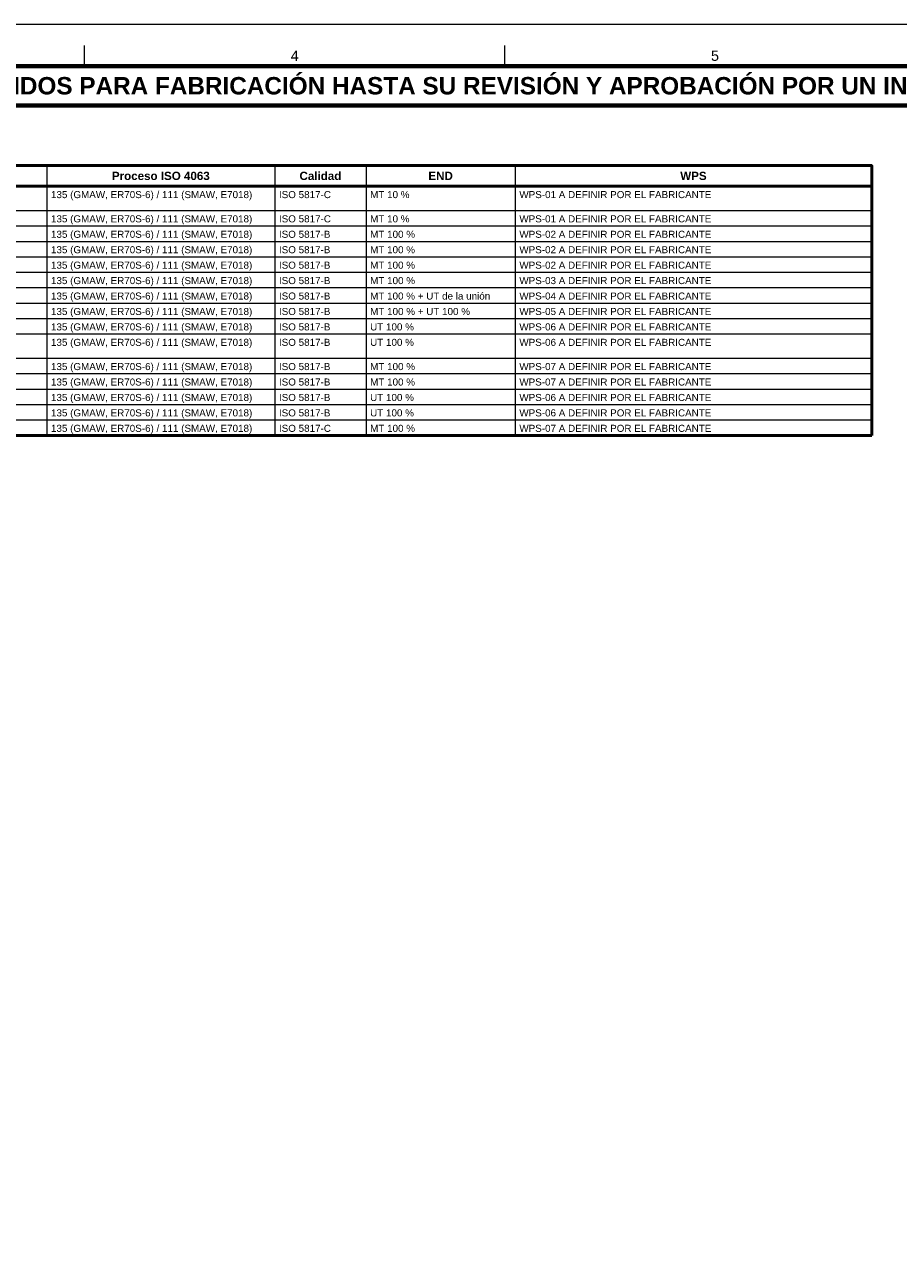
# Model space of a CAD drawing. Header units: millimetres. Extents: x 0 to 841, y 0 to 594.
# Tile 3 of 4: x 310 to 520, y 297 to 594. Entities that reach past the tile are written whole.
import ezdxf
from ezdxf.enums import TextEntityAlignment as Align

# ---------------------------------------------------------------- set-up
doc = ezdxf.new("R2010")
doc.units = ezdxf.units.MM
for name, color, linetype, lineweight in [('FINA', 7, 'CONTINUOUS', 18), ('MARCO', 7, 'CONTINUOUS', 70), ('TXT', 7, 'CONTINUOUS', 25), ('VIS', 7, 'CONTINUOUS', 50)]:
    doc.layers.add(name, color=color, linetype=linetype, lineweight=lineweight)
doc.styles.add('STD', font='LiberationSans-Regular.ttf')
doc.styles.add('STDB', font='LiberationSans-Bold.ttf')

msp = doc.modelspace()

# ---------------------------------------------------------------- linework, layer by layer
at = {"layer": 'FINA'}
for p, q in [((324.125, 584), (324.125, 589)), ((425.5, 584), (425.5, 589)), ((315, 560), (315, 494.875)), ((370, 560), (370, 494.875)), ((392, 560), (392, 494.875)), ((428, 560), (428, 494.875)), ((30, 555), (514, 555)), ((30, 549.15), (514, 549.15)), ((30, 545.425), (514, 545.425)), ((30, 541.7), (514, 541.7)), ((30, 537.975), (514, 537.975)), ((30, 534.25), (514, 534.25)), ((30, 530.525), (514, 530.525)), ((30, 526.8), (514, 526.8)), ((30, 523.075), (514, 523.075)), ((30, 519.35), (514, 519.35)), ((30, 513.5), (514, 513.5)), ((30, 509.775), (514, 509.775)), ((30, 506.05), (514, 506.05)), ((30, 502.325), (514, 502.325)), ((30, 498.6), (514, 498.6))]:
    msp.add_line(p, q, dxfattribs=at)
msp.add_lwpolyline([(0, 0), (841, 0), (841, 594), (0, 594)], close=True, dxfattribs=at)
at = {"layer": 'MARCO'}
for points in [[(20, 10), (831, 10), (831, 584), (20, 584)], [(20, 574.5), (831, 574.5), (831, 584), (20, 584)]]:
    msp.add_lwpolyline(points, close=True, dxfattribs=at)
at = {"layer": 'VIS'}
for p in [(514, 560), (30, 494.875)]:
    msp.add_line(p, (514, 494.875), dxfattribs=at)
msp.add_lwpolyline([(30, 555), (514, 555), (514, 560), (30, 560)], close=True, dxfattribs=at)

# ---------------------------------------------------------------- texts
at = {"layer": 'TXT'}
for s, height, style, p in [('4', 2.5, 'STD', (374.812, 586.5)), ('5', 2.5, 'STD', (476.188, 586.5)), ('ESTOS PLANOS NO SON VÁLIDOS PARA FABRICACIÓN HASTA SU REVISIÓN Y APROBACIÓN POR UN INGENIERO CALCULISTA HABILITADO.', 4.2, 'STDB', (425.5, 579.25)), ('Proceso ISO 4063', 2, 'STDB', (342.5, 557.5)), ('Calidad', 2, 'STDB', (381, 557.5)), ('END', 2, 'STDB', (410, 557.5)), ('WPS', 2, 'STDB', (471, 557.5))]:
    msp.add_text(s, height=height, dxfattribs=dict(at, style=style)).set_placement(p, align=Align.MIDDLE_CENTER)
at = {"layer": 'TXT', "style": 'STD'}
for s, p in [('135 (GMAW, ER70S-6) / 111 (SMAW, E7018)', (316, 552.98)), ('ISO 5817-C', (371, 552.98)), ('MT 10 %', (393, 552.98)), ('WPS-01 A DEFINIR POR EL FABRICANTE', (429, 552.98)), ('135 (GMAW, ER70S-6) / 111 (SMAW, E7018)', (316, 547.13)), ('ISO 5817-C', (371, 547.13)), ('MT 10 %', (393, 547.13)), ('WPS-01 A DEFINIR POR EL FABRICANTE', (429, 547.13)), ('135 (GMAW, ER70S-6) / 111 (SMAW, E7018)', (316, 543.405)), ('ISO 5817-B', (371, 543.405)), ('MT 100 %', (393, 543.405)), ('WPS-02 A DEFINIR POR EL FABRICANTE', (429, 543.405)), ('135 (GMAW, ER70S-6) / 111 (SMAW, E7018)', (316, 539.68)), ('ISO 5817-B', (371, 539.68)), ('MT 100 %', (393, 539.68)), ('WPS-02 A DEFINIR POR EL FABRICANTE', (429, 539.68)), ('135 (GMAW, ER70S-6) / 111 (SMAW, E7018)', (316, 535.955)), ('ISO 5817-B', (371, 535.955)), ('MT 100 %', (393, 535.955)), ('WPS-02 A DEFINIR POR EL FABRICANTE', (429, 535.955)), ('135 (GMAW, ER70S-6) / 111 (SMAW, E7018)', (316, 532.23)), ('ISO 5817-B', (371, 532.23)), ('MT 100 %', (393, 532.23)), ('WPS-03 A DEFINIR POR EL FABRICANTE', (429, 532.23)), ('135 (GMAW, ER70S-6) / 111 (SMAW, E7018)', (316, 528.505)), ('ISO 5817-B', (371, 528.505)), ('MT 100 % + UT de la unión', (393, 528.505)), ('WPS-04 A DEFINIR POR EL FABRICANTE', (429, 528.505)), ('135 (GMAW, ER70S-6) / 111 (SMAW, E7018)', (316, 524.78)), ('ISO 5817-B', (371, 524.78)), ('MT 100 % + UT 100 %', (393, 524.78)), ('WPS-05 A DEFINIR POR EL FABRICANTE', (429, 524.78)), ('135 (GMAW, ER70S-6) / 111 (SMAW, E7018)', (316, 521.055)), ('ISO 5817-B', (371, 521.055)), ('UT 100 %', (393, 521.055)), ('WPS-06 A DEFINIR POR EL FABRICANTE', (429, 521.055)), ('135 (GMAW, ER70S-6) / 111 (SMAW, E7018)', (316, 517.33)), ('ISO 5817-B', (371, 517.33)), ('UT 100 %', (393, 517.33)), ('WPS-06 A DEFINIR POR EL FABRICANTE', (429, 517.33)), ('135 (GMAW, ER70S-6) / 111 (SMAW, E7018)', (316, 511.48)), ('ISO 5817-B', (371, 511.48)), ('MT 100 %', (393, 511.48)), ('WPS-07 A DEFINIR POR EL FABRICANTE', (429, 511.48)), ('135 (GMAW, ER70S-6) / 111 (SMAW, E7018)', (316, 507.755)), ('ISO 5817-B', (371, 507.755)), ('MT 100 %', (393, 507.755)), ('WPS-07 A DEFINIR POR EL FABRICANTE', (429, 507.755)), ('135 (GMAW, ER70S-6) / 111 (SMAW, E7018)', (316, 504.03)), ('ISO 5817-B', (371, 504.03)), ('UT 100 %', (393, 504.03)), ('WPS-06 A DEFINIR POR EL FABRICANTE', (429, 504.03)), ('135 (GMAW, ER70S-6) / 111 (SMAW, E7018)', (316, 500.305)), ('ISO 5817-B', (371, 500.305)), ('UT 100 %', (393, 500.305)), ('WPS-06 A DEFINIR POR EL FABRICANTE', (429, 500.305)), ('135 (GMAW, ER70S-6) / 111 (SMAW, E7018)', (316, 496.58)), ('ISO 5817-C', (371, 496.58)), ('MT 100 %', (393, 496.58)), ('WPS-07 A DEFINIR POR EL FABRICANTE', (429, 496.58))]:
    msp.add_text(s, height=1.7, dxfattribs=at).set_placement(p, align=Align.MIDDLE_LEFT)

doc.saveas('drawing.dxf')
